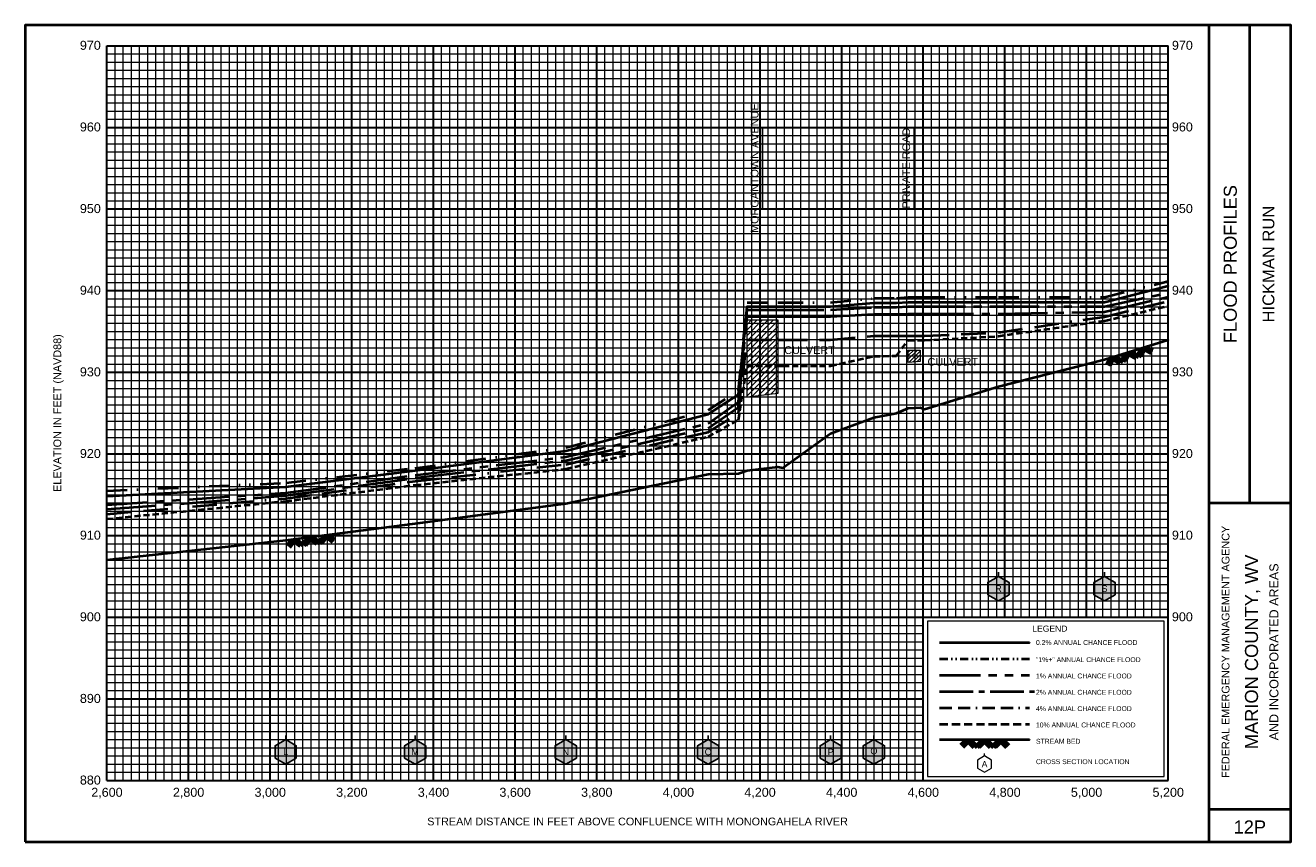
# Model space of a CAD drawing. Extents: x -200 to 14900, y -50 to 1950.
# Tile 2 of 4: x 3800 to 6900, y -50 to 1950. Entities that reach past the tile are written whole.
import ezdxf
from ezdxf.enums import TextEntityAlignment as Align

# ---------------------------------------------------------------- set-up
doc = ezdxf.new("R2010")
doc.units = 0
doc.header["$LTSCALE"] = 200
for name, pattern in [('BORDERX2', [3.5, 1, -0.5, 1, -0.5, 0, -0.5]), ('CENTER2', [1.125, 0.75, -0.125, 0.125, -0.125]), ('DIVIDE', [1.25, 0.5, -0.25, 0, -0.25, 0, -0.25]), ('HIDDEN', [0.375, 0.25, -0.125]), ('PHANTOM2', [1.25, 0.625, -0.125, 0.125, -0.125, 0.125, -0.125])]:
    doc.linetypes.add(name, pattern=pattern)
for name, color, linetype, lineweight in [('BORDERLINE', 7, 'Continuous', 40), ('CULVERT', 7, 'Continuous', 0), ('GRID_MAJOR', 7, 'Continuous', 30), ('GRID_MINOR', 7, 'Continuous', 5), ('GRIDS', 7, 'Continuous', 20), ('LEGEND_BOX', 7, 'Continuous', 20), ('LEGEND_XSEC', 7, 'Continuous', 20), ('ROCK', 5, 'Continuous', 40), ('STREAM', 5, 'Continuous', 40), ('TEXT', 7, 'Continuous', 25), ('WS10', 6, 'HIDDEN', 40), ('WS100', 2, 'PHANTOM2', 40), ('WS1PLUS', 1, 'DIVIDE', 40), ('WS25', 14, 'BORDERX2', 40), ('WS50', 143, 'CENTER2', 40), ('WS500', 4, 'Continuous', 40), ('XSEC', 7, 'Continuous', 25), ('XSECTEXTLINE', 7, 'Continuous', 25)]:
    doc.layers.add(name, color=color, linetype=linetype, lineweight=lineweight)
doc.styles.get("Standard").update_dxf_attribs({"font": 'Arial', "height": 20})

# ---------------------------------------------------------------- blocks, each defined once
blk = doc.blocks.new('BORDER')
at = {"layer": 'BORDERLINE', "transparency": 33554687}
blk.add_line((14, 3.4), (14, 9.25), dxfattribs=at)
blk.add_lwpolyline([(-1, -0.75), (14.5, -0.75), (14.5, 9.25), (-1, 9.25), (-1, -0.75)], close=True, dxfattribs=at)
for points in [[(13.5, -0.75), (13.5, 9.25)], [(13.5, 3.4), (14.5, 3.4)], [(13.5, -0.35), (14.5, -0.35)]]:
    blk.add_lwpolyline(points, dxfattribs=at)
at = {"layer": 'GRID_MAJOR', "linetype": 'Continuous', "transparency": 33554687}
for p, q in [((11, 2), (11, 9)), ((12, 2), (12, 9))]:
    blk.add_line(p, q, dxfattribs=at)
at = {"layer": 'GRID_MAJOR', "transparency": 33554687}
blk.add_line((0, 1), (10, 1), dxfattribs=at)
for points in [[(0, 0), (0, 9)], [(0, 9), (13, 9)], [(1, 0), (1, 9)], [(2, 0), (2, 9)], [(3, 0), (3, 9)], [(4, 0), (4, 9)], [(5, 0), (5, 9)], [(6, 0), (6, 9)], [(7, 0), (7, 9)], [(8, 0), (8, 9)], [(9, 0), (9, 9)], [(10, 0), (10, 9)], [(13, 0), (13, 9)], [(0, 7), (13, 7)], [(0, 6), (13, 6)], [(0, 5), (13, 5)], [(0, 4), (13, 4)], [(0, 3), (13, 3)], [(0, 2), (13, 2)], [(0, 0), (13, 0)]]:
    blk.add_lwpolyline(points, dxfattribs=at)
at = {"layer": 'GRID_MAJOR', "linetype": 'Continuous', "transparency": 33554687}
blk.add_lwpolyline([(0, 8), (13, 8)], dxfattribs=at)
at = {"layer": 'GRID_MINOR', "color": 8, "linetype": 'Continuous', "transparency": 33554687}
for points in [[(0.1, 0), (0.1, 9)], [(0.2, 0), (0.2, 9)], [(0.3, 0), (0.3, 9)], [(0.4, 0), (0.4, 9)], [(0.5, 0), (0.5, 9)], [(0.6, 0), (0.6, 9)], [(0.7, 0), (0.7, 9)], [(0.8, 0), (0.8, 9)], [(0.9, 0), (0.9, 9)], [(1.1, 0), (1.1, 9)], [(1.2, 0), (1.2, 9)], [(1.3, 0), (1.3, 9)], [(1.4, 0), (1.4, 9)], [(1.5, 0), (1.5, 9)], [(1.6, 0), (1.6, 9)], [(1.7, 0), (1.7, 9)], [(1.8, 0), (1.8, 9)], [(1.9, 0), (1.9, 9)], [(2.1, 0), (2.1, 9)], [(2.2, 0), (2.2, 9)], [(2.3, 0), (2.3, 9)], [(2.4, 0), (2.4, 9)], [(2.5, 0), (2.5, 9)], [(2.6, 0), (2.6, 9)], [(2.7, 0), (2.7, 9)], [(2.8, 0), (2.8, 9)], [(2.9, 0), (2.9, 9)], [(3.1, 0), (3.1, 9)], [(3.2, 0), (3.2, 9)], [(3.3, 0), (3.3, 9)], [(3.4, 0), (3.4, 9)], [(3.5, 0), (3.5, 9)], [(3.6, 0), (3.6, 9)], [(3.7, 0), (3.7, 9)], [(3.8, 0), (3.8, 9)], [(3.9, 0), (3.9, 9)], [(4.1, 0), (4.1, 9)], [(4.2, 0), (4.2, 9)], [(4.3, 0), (4.3, 9)], [(4.4, 0), (4.4, 9)], [(4.5, 0), (4.5, 9)], [(4.6, 0), (4.6, 9)], [(4.7, 0), (4.7, 9)], [(4.8, 0), (4.8, 9)], [(4.9, 0), (4.9, 9)], [(5.1, 0), (5.1, 9)], [(5.2, 0), (5.2, 9)], [(5.3, 0), (5.3, 9)], [(5.4, 0), (5.4, 9)], [(5.5, 0), (5.5, 9)], [(5.6, 0), (5.6, 9)], [(5.7, 0), (5.7, 9)], [(5.8, 0), (5.8, 9)], [(5.9, 0), (5.9, 9)], [(6.1, 0), (6.1, 9)], [(6.2, 0), (6.2, 9)], [(6.3, 0), (6.3, 9)], [(6.4, 0), (6.4, 9)], [(6.5, 0), (6.5, 9)], [(6.6, 0), (6.6, 9)], [(6.7, 0), (6.7, 9)], [(6.8, 0), (6.8, 9)], [(6.9, 0), (6.9, 9)], [(7.1, 0), (7.1, 9)], [(7.2, 0), (7.2, 9)], [(7.3, 0), (7.3, 9)], [(7.4, 0), (7.4, 9)], [(7.5, 0), (7.5, 9)], [(7.6, 0), (7.6, 9)], [(7.7, 0), (7.7, 9)], [(7.8, 0), (7.8, 9)], [(7.9, 0), (7.9, 9)], [(8.1, 0), (8.1, 9)], [(8.2, 0), (8.2, 9)], [(8.3, 0), (8.3, 9)], [(8.4, 0), (8.4, 9)], [(8.5, 0), (8.5, 9)], [(8.6, 0), (8.6, 9)], [(8.7, 0), (8.7, 9)], [(8.8, 0), (8.8, 9)], [(8.9, 0), (8.9, 9)], [(9.1, 0), (9.1, 9)], [(9.2, 0), (9.2, 9)], [(9.3, 0), (9.3, 9)], [(9.4, 0), (9.4, 9)], [(9.5, 0), (9.5, 9)], [(9.6, 0), (9.6, 9)], [(9.7, 0), (9.7, 9)], [(9.8, 0), (9.8, 9)], [(9.9, 0), (9.9, 9)], [(10.1, 2), (10.1, 9)], [(10.2, 2), (10.2, 9)], [(10.3, 2), (10.3, 9)], [(10.4, 2), (10.4, 9)], [(10.5, 2), (10.5, 9)], [(10.6, 2), (10.6, 9)], [(10.7, 2), (10.7, 9)], [(10.8, 2), (10.8, 9)], [(10.9, 2), (10.9, 9)], [(11.1, 2), (11.1, 9)], [(11.2, 2), (11.2, 9)], [(11.3, 2), (11.3, 9)], [(11.4, 2), (11.4, 9)], [(11.5, 2), (11.5, 9)], [(11.6, 2), (11.6, 9)], [(11.7, 2), (11.7, 9)], [(11.8, 2), (11.8, 9)], [(11.9, 2), (11.9, 9)], [(12.1, 2), (12.1, 9)], [(12.2, 2), (12.2, 9)], [(12.3, 2), (12.3, 9)], [(12.4, 2), (12.4, 9)], [(12.5, 2), (12.5, 9)], [(12.6, 2), (12.6, 9)], [(12.7, 2), (12.7, 9)], [(12.8, 2), (12.8, 9)], [(12.9, 2), (12.9, 9)], [(0, 8.9), (13, 8.9)], [(0, 8.8), (13, 8.8)], [(0, 8.7), (13, 8.7)], [(0, 8.6), (13, 8.6)], [(0, 8.5), (13, 8.5)], [(0, 8.4), (13, 8.4)], [(0, 8.3), (13, 8.3)], [(0, 8.2), (13, 8.2)], [(0, 8.1), (13, 8.1)], [(0, 7.9), (13, 7.9)], [(0, 7.8), (13, 7.8)], [(0, 7.7), (13, 7.7)], [(0, 7.6), (13, 7.6)], [(0, 7.5), (13, 7.5)], [(0, 7.4), (13, 7.4)], [(0, 7.3), (13, 7.3)], [(0, 7.2), (13, 7.2)], [(0, 7.1), (13, 7.1)], [(0, 6.9), (13, 6.9)], [(0, 6.8), (13, 6.8)], [(0, 6.7), (13, 6.7)], [(0, 6.6), (13, 6.6)], [(0, 6.5), (13, 6.5)], [(0, 6.4), (13, 6.4)], [(0, 6.3), (13, 6.3)], [(0, 6.2), (13, 6.2)], [(0, 6.1), (13, 6.1)], [(0, 5.9), (13, 5.9)], [(0, 5.8), (13, 5.8)], [(0, 5.7), (13, 5.7)], [(0, 5.6), (13, 5.6)], [(0, 5.5), (13, 5.5)], [(0, 5.4), (13, 5.4)], [(0, 5.3), (13, 5.3)], [(0, 5.2), (13, 5.2)], [(0, 5.1), (13, 5.1)], [(0, 4.9), (13, 4.9)], [(0, 4.8), (13, 4.8)], [(0, 4.7), (13, 4.7)], [(0, 4.6), (13, 4.6)], [(0, 4.5), (13, 4.5)], [(0, 4.4), (13, 4.4)], [(0, 4.3), (13, 4.3)], [(0, 4.2), (13, 4.2)], [(0, 4.1), (13, 4.1)], [(0, 3.9), (13, 3.9)], [(0, 3.8), (13, 3.8)], [(0, 3.7), (13, 3.7)], [(0, 3.6), (13, 3.6)], [(0, 3.5), (13, 3.5)], [(0, 3.4), (13, 3.4)], [(0, 3.3), (13, 3.3)], [(0, 3.2), (13, 3.2)], [(0, 3.1), (13, 3.1)], [(0, 2.9), (13, 2.9)], [(0, 2.8), (13, 2.8)], [(0, 2.7), (13, 2.7)], [(0, 2.6), (13, 2.6)], [(0, 2.5), (13, 2.5)], [(0, 2.4), (13, 2.4)], [(0, 2.3), (13, 2.3)], [(0, 2.2), (13, 2.2)], [(0, 2.1), (13, 2.1)], [(0, 1.9), (10, 1.9)], [(0, 1.8), (10, 1.8)], [(0, 1.7), (10, 1.7)], [(0, 1.6), (10, 1.6)], [(0, 1.5), (10, 1.5)], [(0, 1.4), (10, 1.4)], [(0, 1.3), (10, 1.3)], [(0, 1.2), (10, 1.2)], [(0, 1.1), (10, 1.1)], [(0, 0.9), (10, 0.9)], [(0, 0.8), (10, 0.8)], [(0, 0.7), (10, 0.7)], [(0, 0.6), (10, 0.6)], [(0, 0.5), (10, 0.5)], [(0, 0.4), (10, 0.4)], [(0, 0.3), (10, 0.3)], [(0, 0.2), (10, 0.2)], [(0, 0.1), (10, 0.1)]]:
    blk.add_lwpolyline(points, dxfattribs=at)
blk = doc.blocks.new('ROCK', base_point=(0.312992, 0.001282))
at = {"layer": 'ROCK', "color": 5, "transparency": 33554687}
for p, q in [((0.375301, 0.001282), (0.312992, -0.061027)), ((0.412987, 0.001282), (0.331835, -0.07987)), ((0.450728, 0.001282), (0.350678, -0.098768)), ((0.450728, 0.001282), (0.550778, -0.098768)), ((0.575401, 0.001282), (0.513092, -0.061027)), ((0.613087, 0.001282), (0.531935, -0.07987)), ((0.650828, 0.001282), (0.550778, -0.098768)), ((0.650828, 0.001282), (0.750878, -0.098768)), ((0.775501, 0.001282), (0.713192, -0.061027)), ((0.813187, 0.001282), (0.732035, -0.07987)), ((0.850928, 0.001282), (0.750878, -0.098768)), ((0.850928, 0.001282), (0.913234, -0.06103)), ((0.413042, -0.036404), (0.475407, -0.098768)), ((0.431885, -0.017561), (0.513092, -0.098768)), ((0.613142, -0.036404), (0.675507, -0.098768)), ((0.631985, -0.017561), (0.713192, -0.098768)), ((0.813242, -0.036404), (0.875607, -0.098768)), ((0.832085, -0.017561), (0.895905, -0.08317))]:
    blk.add_line(p, q, dxfattribs=at)

msp = doc.modelspace()

# ---------------------------------------------------------------- hatches: boundary and pattern name
at = {"layer": 'CULVERT'}
h = msp.add_hatch(dxfattribs=at)
h.set_pattern_fill('ANSI31', color=9, scale=3, style=0, pattern_type=2)
h.paths.add_polyline_path([(5568.2998, 1039.0002), (5568.2998, 1228.3997), (5644, 1228.3997), (5644, 1048.3997)], flags=0)
h = msp.add_hatch(dxfattribs=at)
h.set_pattern_fill('ANSI31', color=9, scale=2, style=0, pattern_type=2)
h.paths.add_polyline_path([(5963.2002, 1124.0002), (5963.2002, 1154.0002), (5992, 1154.0002), (5992, 1125.9998)], flags=0)
at = {"layer": 'XSEC', "linetype": 'Continuous'}
for points in [[(6184, 600), (6158.019, 585), (6158.019, 555), (6184, 540), (6209.981, 555), (6209.981, 585)], [(6444, 600), (6418.019, 585), (6418.019, 555), (6444, 540), (6469.981, 555), (6469.981, 585)], [(4438, 200), (4412.019, 185), (4412.019, 155), (4438, 140), (4463.981, 155), (4463.981, 185)], [(4755, 200), (4729.019, 185), (4729.019, 155), (4755, 140), (4780.981, 155), (4780.981, 185)], [(5124, 200), (5098.019, 185), (5098.019, 155), (5124, 140), (5149.981, 155), (5149.981, 185)], [(5473, 200), (5447.019, 185), (5447.019, 155), (5473, 140), (5498.981, 155), (5498.981, 185)], [(5773, 200), (5747.019, 185), (5747.019, 155), (5773, 140), (5798.981, 155), (5798.981, 185)], [(5879, 200), (5853.019, 185), (5853.019, 155), (5879, 140), (5904.981, 155), (5904.981, 185)]]:
    msp.add_hatch(color=255, dxfattribs=at).paths.add_polyline_path(points, flags=0)

# ---------------------------------------------------------------- linework, layer by layer
at = {"layer": 'CULVERT', "transparency": 33554687}
for points in [[(5568.2998, 1039.0002), (5568.2998, 1228.3997), (5644, 1228.3997), (5644, 1048.3997)], [(5963.2002, 1124.0002), (5963.2002, 1154.0002), (5992, 1154.0002), (5992, 1125.9998)]]:
    msp.add_lwpolyline(points, close=True, dxfattribs=at)
at = {"layer": 'LEGEND_BOX', "color": 0, "ltscale": 0.8, "transparency": 33554687}
msp.add_lwpolyline([(6010, 490), (6010, 110), (6590, 110), (6590, 490), (6010, 490), (6010, 490)], dxfattribs=at)
at = {"layer": 'LEGEND_XSEC', "color": 0, "transparency": 33554687}
msp.add_lwpolyline([(6150, 160), (6132.68, 150), (6132.68, 130), (6150, 120), (6167.32, 130), (6167.32, 150), (6150, 160), (6150, 166), (6150, 166)], dxfattribs=at)
at = {"layer": 'STREAM', "color": 5, "transparency": 33554687}
msp.add_lwpolyline([(4000, 640.8911), (4438, 688.8), (4755, 729.3994), (5124, 778.5999), (5473, 850), (5547, 851.9995), (5568.3, 859.0002), (5644, 868.3997), (5656, 865.9998), (5773, 950), (5879, 989.3994), (5934, 1000), (5963.2, 1012), (5992, 1014), (6003, 1010), (6184, 1065), (6444, 1131.2), (6600, 1179.835), (6600, 1179.835)], dxfattribs=at)
at = {"layer": 'STREAM', "color": 5, "ltscale": 0.4, "transparency": 33554687}
msp.add_lwpolyline([(6040, 200), (6260, 200), (6260, 200)], dxfattribs=at)
at = {"layer": 'WS10', "color": 6, "ltscale": 0.3, "transparency": 33554687}
msp.add_lwpolyline([(4000, 740.6592), (4438, 784.2017), (4755, 823.7085), (5124, 863.0542), (5473, 941.9983), (5547, 982.9675), (5568.3, 1115.94), (5644, 1115.94), (5656, 1115.94), (5773, 1115.94), (5879, 1139.238), (5934, 1140.186), (5963.2, 1178.525), (5992, 1178.525), (6003, 1178.525), (6184, 1188.448), (6444, 1226.16), (6600, 1262.589), (6600, 1262.589)], dxfattribs=at)
at = {"layer": 'WS10', "color": 6, "ltscale": 0.4, "transparency": 33554687}
msp.add_lwpolyline([(6040, 238.0005), (6260, 238.0005), (6260, 238.0005)], dxfattribs=at)
at = {"layer": 'WS100', "color": 2, "ltscale": 0.8, "transparency": 33554687}
for points in [[(4000, 775.4199), (4438, 804.5422), (4755, 847.9382), (5124, 892.7917), (5473, 974.3665), (5547, 1027.896), (5568.3, 1252.916), (5644, 1252.916), (5656, 1252.916), (5773, 1252.916), (5879, 1259.368), (5934, 1259.448), (5963.2, 1260.8), (5992, 1260.8), (6003, 1260.8), (6184, 1260.8), (6444, 1261.18), (6600, 1294.631), (6600, 1294.631)], [(6040, 358.0005), (6260, 358.0005), (6260, 358.0005)]]:
    msp.add_lwpolyline(points, dxfattribs=at)
at = {"layer": 'WS1PLUS', "color": 1, "ltscale": 0.5, "transparency": 33554687}
msp.add_lwpolyline([(4000, 809.4397), (4438, 828.9343), (4755, 865.2295), (5124, 915.7166), (5473, 1006.805), (5547, 1055.402), (5568.3, 1271.281), (5644, 1271.281), (5656, 1271.281), (5773, 1271.281), (5879, 1281.478), (5934, 1281.536), (5963.2, 1283.604), (5992, 1283.604), (6003, 1283.604), (6184, 1283.604), (6444, 1283.604), (6600, 1323.121), (6600, 1323.121)], dxfattribs=at)
at = {"layer": 'WS1PLUS', "color": 1, "ltscale": 0.2, "transparency": 33554687}
msp.add_lwpolyline([(6040, 398.0005), (6260, 398.0005), (6260, 398.0005)], dxfattribs=at)
at = {"layer": 'WS25', "color": 14, "ltscale": 0.3, "transparency": 33554687}
msp.add_lwpolyline([(4000, 752.7539), (4438, 791.1096), (4755, 833.1775), (5124, 874.4543), (5473, 953.606), (5547, 999.5483), (5568.3, 1179.846), (5644, 1179.846), (5656, 1179.846), (5773, 1179.846), (5879, 1189.048), (5934, 1189.39), (5963.2, 1189.39), (5992, 1189.39), (6003, 1189.39), (6184, 1197.504), (6444, 1236.204), (6600, 1274.203), (6600, 1274.203)], dxfattribs=at)
at = {"layer": 'WS25', "color": 14, "ltscale": 0.15, "transparency": 33554687}
msp.add_lwpolyline([(6040, 278.0005), (6260, 278.0005), (6260, 278.0005)], dxfattribs=at)
at = {"layer": 'WS50', "color": 143, "ltscale": 0.8, "transparency": 33554687}
msp.add_lwpolyline([(4000, 764.2957), (4438, 797.7356), (4755, 841.1743), (5124, 884.2224), (5473, 963.4497), (5547, 1014.758), (5568.3, 1236.375), (5644, 1236.375), (5656, 1236.375), (5773, 1236.375), (5879, 1242.396), (5934, 1242.5), (5963.2, 1243.073), (5992, 1243.073), (6003, 1243.073), (6184, 1243.073), (6444, 1248.114), (6600, 1284.597), (6600, 1284.597)], dxfattribs=at)
at = {"layer": 'WS50', "color": 143, "ltscale": 0.55, "transparency": 33554687}
msp.add_lwpolyline([(6040, 318.0005), (6272, 318.0005), (6272, 318.0005)], dxfattribs=at)
at = {"layer": 'WS500', "color": 4, "ltscale": 0.8, "transparency": 33554687}
for points in [[(4000, 796.8457), (4438, 819.2615), (4755, 859.0686), (5124, 907.6282), (5473, 997.4976), (5547, 1045.876), (5568.3, 1260.792), (5644, 1260.792), (5656, 1260.792), (5773, 1260.792), (5879, 1270.153), (5934, 1270.234), (5963.2, 1271.892), (5992, 1271.892), (6003, 1271.892), (6184, 1271.892), (6444, 1271.892), (6600, 1312.004), (6600, 1312.004)], [(6040, 438.0005), (6260, 438.0005), (6260, 438.0005)]]:
    msp.add_lwpolyline(points, dxfattribs=at)
at = {"layer": 'XSEC', "color": 0, "transparency": 33554687}
for points in [[(6184, 600), (6158.019, 585), (6158.019, 555), (6184, 540), (6209.981, 555), (6209.981, 585), (6184, 600), (6184, 610), (6184, 610)], [(6184, 600), (6158.019, 585), (6158.019, 555), (6184, 540), (6209.981, 555), (6209.981, 585), (6184, 600)], [(6444, 600), (6418.019, 585), (6418.019, 555), (6444, 540), (6469.981, 555), (6469.981, 585), (6444, 600), (6444, 610), (6444, 610)], [(6444, 600), (6418.019, 585), (6418.019, 555), (6444, 540), (6469.981, 555), (6469.981, 585), (6444, 600)], [(4438, 200), (4412.019, 185), (4412.019, 155), (4438, 140), (4463.981, 155), (4463.981, 185), (4438, 200), (4438, 210), (4438, 210)], [(4438, 200), (4412.019, 185), (4412.019, 155), (4438, 140), (4463.981, 155), (4463.981, 185), (4438, 200)], [(4755, 200), (4729.019, 185), (4729.019, 155), (4755, 140), (4780.981, 155), (4780.981, 185), (4755, 200), (4755, 210), (4755, 210)], [(4755, 200), (4729.019, 185), (4729.019, 155), (4755, 140), (4780.981, 155), (4780.981, 185), (4755, 200)], [(5124, 200), (5098.019, 185), (5098.019, 155), (5124, 140), (5149.981, 155), (5149.981, 185), (5124, 200), (5124, 210), (5124, 210)], [(5124, 200), (5098.019, 185), (5098.019, 155), (5124, 140), (5149.981, 155), (5149.981, 185), (5124, 200)], [(5473, 200), (5447.019, 185), (5447.019, 155), (5473, 140), (5498.981, 155), (5498.981, 185), (5473, 200), (5473, 210), (5473, 210)], [(5473, 200), (5447.019, 185), (5447.019, 155), (5473, 140), (5498.981, 155), (5498.981, 185), (5473, 200)], [(5773, 200), (5747.019, 185), (5747.019, 155), (5773, 140), (5798.981, 155), (5798.981, 185), (5773, 200), (5773, 210), (5773, 210)], [(5773, 200), (5747.019, 185), (5747.019, 155), (5773, 140), (5798.981, 155), (5798.981, 185), (5773, 200)], [(5879, 200), (5853.019, 185), (5853.019, 155), (5879, 140), (5904.981, 155), (5904.981, 185), (5879, 200), (5879, 210), (5879, 210)], [(5879, 200), (5853.019, 185), (5853.019, 155), (5879, 140), (5904.981, 155), (5904.981, 185), (5879, 200)]]:
    msp.add_lwpolyline(points, dxfattribs=at)
at = {"layer": 'XSECTEXTLINE', "color": 0, "transparency": 33554687}
for points in [[(5606.15, 1500), (5606.15, 1700), (5606.15, 1700)], [(5977.6, 1500), (5977.6, 1700), (5977.6, 1700)]]:
    msp.add_lwpolyline(points, dxfattribs=at)

# ---------------------------------------------------------------- block references
at = {"layer": 'GRIDS', "transparency": 33554687, "xscale": 200, "yscale": 200, "zscale": 200}
msp.add_blockref('BORDER', (4000, 100), dxfattribs=at)
at = {"layer": 'ROCK', "color": 5, "transparency": 33554687, "xscale": 200, "yscale": 200, "zscale": 200}
for p, rotation in [((6444, 1131.2), 17.31562), ((4438, 688.8), 7.2983519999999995)]:
    msp.add_blockref('ROCK', p, dxfattribs=dict(at, rotation=rotation))
msp.add_blockref('ROCK', (6090, 200), dxfattribs=at)

# ---------------------------------------------------------------- texts
at = {"layer": 'TEXT', "color": 0, "transparency": 33554687}
for s, p in [('970', (3985, 1890)), ('960', (3985, 1690)), ('950', (3985, 1490)), ('940', (3985, 1290)), ('930', (3985, 1090)), ('920', (3985, 890.0002)), ('910', (3985, 690.0002)), ('900', (3985, 490.0002)), ('890', (3985, 290.0002)), ('880', (3985, 90.0002))]:
    msp.add_text(s, height=22, dxfattribs=at).set_placement(p, align=Align.RIGHT)
for s, p in [('970', (6609, 1890)), ('960', (6609, 1690)), ('950', (6609, 1490)), ('940', (6609, 1290)), ('930', (6609, 1090)), ('920', (6609, 890.0002)), ('910', (6609, 690.0002)), ('900', (6609, 490.0002))]:
    msp.add_text(s, height=22, dxfattribs=at).set_placement(p)
at = {"layer": 'TEXT', "transparency": 33554687}
for s, height, p in [('MORGANTOWN AVENUE', 19, (5596.15, 1600)), ('PRIVATE ROAD', 19, (5967.6, 1600)), ('FLOOD PROFILES', 32, (6768, 1365)), ('HICKMAN RUN', 29, (6860, 1365)), ('ELEVATION IN FEET (NAVD88)', 19, (3888, 1000)), ('FEDERAL EMERGENCY MANAGEMENT AGENCY', 19, (6750, 415)), ('MARION COUNTY, WV', 32, (6820, 415)), ('AND INCORPORATED AREAS', 22, (6870, 415))]:
    msp.add_text(s, height=height, rotation=90, dxfattribs=at).set_placement(p, align=Align.CENTER)
for s, height, p in [('CULVERT', 19, (5721.2649, 1144.7576)), ('CULVERT', 19, (6072.2478, 1116.203)), ('2,600', 22, (4000, 60)), ('2,800', 22, (4200, 60)), ('3,000', 22, (4400, 60)), ('3,200', 22, (4600, 60)), ('3,400', 22, (4800, 60)), ('3,600', 22, (5000, 60)), ('3,800', 22, (5200, 60)), ('4,000', 22, (5400, 60)), ('4,200', 22, (5600, 60)), ('4,400', 22, (5800, 60)), ('4,600', 22, (6000, 60)), ('4,800', 22, (6200, 60)), ('5,000', 22, (6400, 60)), ('5,200', 22, (6600, 60)), ('STREAM DISTANCE IN FEET ABOVE CONFLUENCE WITH MONONGAHELA RIVER', 19, (5300, -10)), ('12P', 32, (6800, -30))]:
    msp.add_text(s, height=height, dxfattribs=at).set_placement(p, align=Align.CENTER)
at = {"layer": 'TEXT', "color": 1, "transparency": 33554687}
for s, p in [('R', (6184, 570)), ('S', (6444, 570)), ('L', (4438, 170)), ('M', (4755, 170)), ('N', (5124, 170)), ('O', (5473, 170)), ('P', (5773, 170)), ('Q', (5879, 170))]:
    msp.add_text(s, height=16, dxfattribs=at).set_placement(p, align=Align.MIDDLE)
at = {"layer": 'TEXT', "transparency": 33554687}
msp.add_text('LEGEND', height=15, dxfattribs=at).set_placement((6310, 460), align=Align.BOTTOM_CENTER)
for s, p in [('0.2% ANNUAL CHANCE FLOOD', (6276, 431.9995)), ('"1%+" ANNUAL CHANCE FLOOD', (6276, 390)), ('1% ANNUAL CHANCE FLOOD', (6276, 350)), ('2% ANNUAL CHANCE FLOOD', (6276, 310)), ('4% ANNUAL CHANCE FLOOD', (6276, 270)), ('10% ANNUAL CHANCE FLOOD', (6276, 230)), ('STREAM BED', (6276, 190)), ('CROSS SECTION LOCATION', (6276, 140))]:
    msp.add_text(s, height=12, dxfattribs=at).set_placement(p)
msp.add_text('A', height=15, dxfattribs=at).set_placement((6150, 140), align=Align.MIDDLE)

doc.saveas('drawing.dxf')
